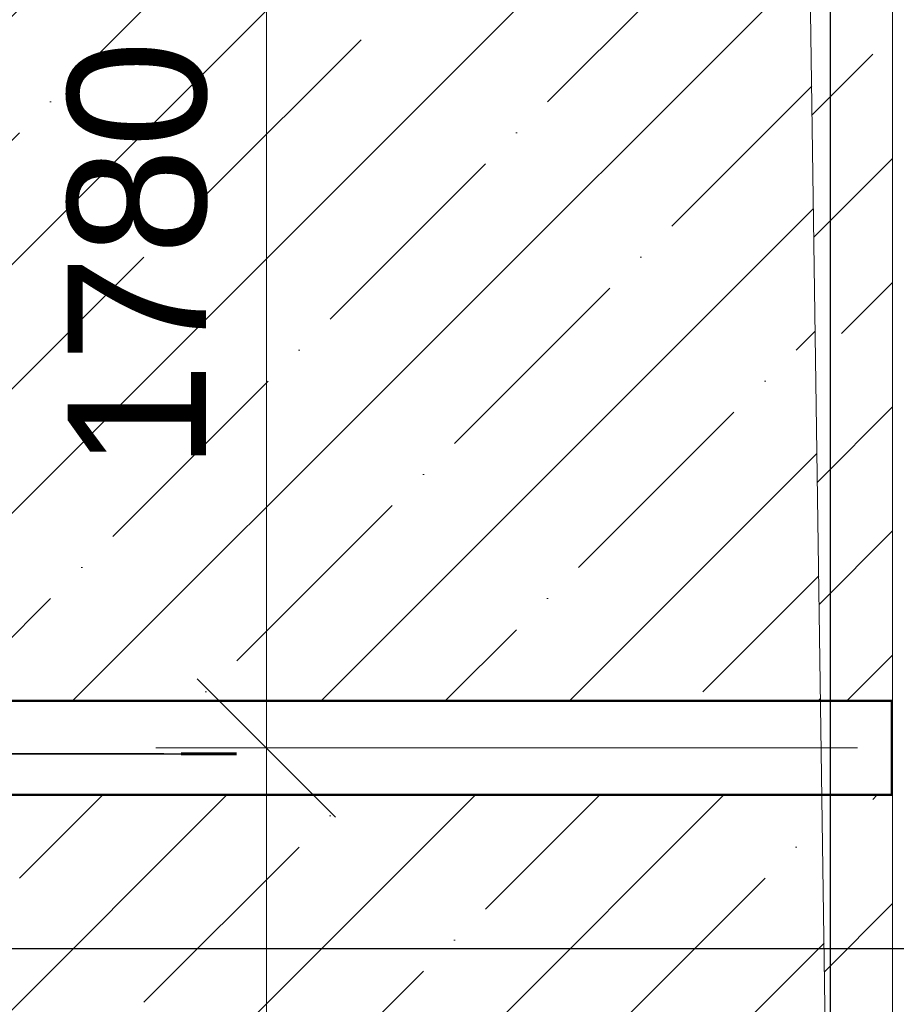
# Model space of a CAD drawing. Header units: millimetres. Extents: x -7161 to 110053, y -144197 to 45021.
# Tile 23 of 34: x 53882 to 55466, y -452 to 1327. Entities that reach past the tile are written whole.
import ezdxf

# ---------------------------------------------------------------- set-up
doc = ezdxf.new("R2010")
doc.units = ezdxf.units.MM
for name, pattern in [('IMPORT-ACAD_ISO10W100 _2_', [2250, 1500, -375, 0, -375]), ('IMPORT-PSK_Weld_09', [0]), ('IMPORT-PSK_Weld_10', [0]), ('IMPORT-PSK_Weld_12', [0])]:
    doc.linetypes.add(name, pattern=pattern)
for name, color, linetype, lineweight in [('123213213_dwg', 8, 'Continuous', 9), ('_PIARENA-KR-ADDITIONAL TEXT_ВЫНОСКИ', 91, 'Continuous', 9), ('_PIARENA-KR-AXIS__ОСИ', 201, 'Continuous', 9), ('_PIARENA-KR-COLUMNS outline__КОЛОННЫ невидимая', 4, 'Continuous', 9), ('_PIARENA-KR-COLUMNS__КОЛОННЫ', 2, 'Continuous', 30), ('_PIARENA-KR-DIM__РАЗМЕРЫ', 151, 'Continuous', 9), ('_PIARENA-KR-FINE__ТОНКИЙ', 11, 'Continuous', 9), ('_PIARENA-KR-SLABS outline__ПЛИТЫ невидимая', 65, 'Continuous', 9), ('_PIARENA-KR-SLABS__ПЛИТЫ', 140, 'Continuous', 30), ('_PIARENA-KR-TEXT__ТЕКСТ', 73, 'Continuous', 9), ('Каркас', 130, 'Continuous', 50), ('КР_КМ', 1, 'Continuous', 18), ('Несущие стены', 10, 'Continuous', 40), ('Обмерные чертежи _09_02_2026_ 1 эт_dwg', 8, 'Continuous', 9), ('Оси', 7, 'Continuous', 9), ('Плита', 7, 'Continuous', 9), ('Размеры', 7, 'Continuous', 9), ('ШовЗаводскойУгловойВидимый', 142, 'IMPORT-PSK_Weld_09', 18), ('ШовМонтажныйУгловойВидимый', 142, 'IMPORT-PSK_Weld_10', 18), ('ШовМонтажныйУгловойНевидимый', 142, 'IMPORT-PSK_Weld_12', 18), ('Штриховка', 7, 'Continuous', 9)]:
    doc.layers.add(name, color=color, linetype=linetype, lineweight=lineweight)
doc.styles.add('Arial', font='arial.ttf', dxfattribs={"height": 250})

# ---------------------------------------------------------------- blocks, each defined once
blk = doc.blocks.new('Обмерные чертежи _09_02_2026_ 1 эт_dwg_ось сокольники-2036289-Cхема демонтажа сборных ребристых плит перекрытия 1 этажа в осях _Г-Ж_1-3 и Г-Ж_10-12_')
at = {"layer": 'Оси', "color": 250, "lineweight": 30, "flags": 128}
for points in [[(-452017.7, 84678), (-452017.7, 80156.6), (-452017.7, 63892), (-452017.7, 56540.4), (-452017.7, 51884.2), (-452017.7, 45174.3), (-452017.7, 43179.1), (-452017.7, 36624.4), (-452017.7, 36124.4)], [(-445519.6, 43384.3), (-452017.7, 43384.3), (-455016.1, 43384.3), (-459017.2, 43384.3), (-462418.1, 43384.3), (-470317, 43384.3), (-482815.7, 43384.3), (-490714.2, 43384.3), (-493712.8, 43384.3), (-497864.2, 43384.3), (-500863.6, 43384.3), (-507364, 43384.3), (-513024.9, 43384.3), (-513524.9, 43384.3)]]:
    blk.add_lwpolyline(points, dxfattribs=at)
blk = doc.blocks.new('Обмерные чертежи _09_02_2026_ 1 эт_dwg__Oblique-2036290-Cхема демонтажа сборных ребристых плит перекрытия 1 этажа в осях _Г-Ж_1-3 и Г-Ж_10-12_')
at = {"layer": 'Размеры'}
blk.add_line((-0.5, -0.5), (0.5, 0.5), dxfattribs=at)
blk = doc.blocks.new('Обмерные чертежи _09_02_2026_ 1 эт_dwg-2034936-Cхема демонтажа сборных ребристых плит перекрытия 1 этажа в осях _Г-Ж_1-3 и Г-Ж_10-12_')
at = {"layer": 'Штриховка'}
h = blk.add_hatch(dxfattribs=at)
h.set_pattern_fill('FP_4', color=256, style=0, pattern_type=2)
h.set_pattern_definition([(45, (0, 0), (-224.5064, 224.5064), []), (45, (224.5, 0), (-224.5064, 224.5064), [396.875, -79.375, 0, -79.375])])
h.paths.add_polyline_path([(-842639.5, -139558.5), (-842664.3, -137838.9), (-849487.3, -137838.9), (-849477.8, -139510.6), (-842666.7, -139558.3)])
h.paths.add_polyline_path([(-844091, -139033.8), (-844091, -138279.6), (-843705.6, -138279.6), (-843705.6, -139033.8)])
h.paths.add_polyline_path([(-848645.8, -137668.9), (-842666.7, -137668.9), (-842689.9, -136057.7), (-849497.4, -136057.7), (-849488.3, -137668.9), (-849398.7, -137668.9)])
h.paths.add_polyline_path([(-842719.5, -135887.7), (-842692.4, -135887.7), (-842719.5, -134006.5), (-847567.5, -134006.5), (-847567.5, -134006.5), (-849520.2, -134006.5), (-849499, -135773.6), (-849498.4, -135887.7), (-842760.5, -135887.7)])
h.paths.add_polyline_path([(-847567.5, -133836.5), (-842722, -133836.5), (-842756.2, -131459.8), (-847398.1, -131459.8), (-847398.1, -131385.6), (-847567.4, -131387.7), (-847567.4, -131914.8)])
h.paths.add_polyline_path([(-848645.8, -133836.5), (-847567.5, -133836.5), (-847567.5, -131459.8), (-849398.7, -131459.8), (-849398.7, -131914.8), (-849546.8, -131914.8), (-849522.4, -133836.5), (-849398.7, -133836.5)])
h.paths.add_polyline_path([(-845992.3, -133161.1), (-846305.7, -133161.1), (-846305.7, -132599.3), (-844929.8, -132599.3), (-844929.8, -133161.1), (-845891.8, -133161.1)])
h.paths.add_polyline_path([(-845154.8, -133045.7), (-845054.3, -132670.7), (-845891.8, -132637.2), (-845391.8, -132670.7), (-845488.7, -133032.3), (-845391.8, -133036.2)])
h.paths.add_polyline_path([(-848846.7, -131289.8), (-842758.7, -131289.8), (-842760.5, -131159.5), (-842764.9, -129734), (-849585.8, -129734), (-849585.8, -131004.8), (-849557.5, -131004.8), (-849557.5, -131250.6), (-849398.7, -131250.6), (-849398.7, -131289.8)])
at = {"layer": 'Каркас', "flags": 128}
blk.add_lwpolyline([(-842537.6, -137668.9), (-842537.6, -137838.9), (-849739.8, -137838.9), (-849739.8, -137668.9)], close=True, dxfattribs=at)
at = {"layer": 'Несущие стены', "color": 7, "lineweight": 9, "flags": 128}
blk.add_lwpolyline([(-842760.5, -131159.5), (-842639.5, -139558.5), (-849477.8, -139510.6), (-849500.1, -135581.1)], dxfattribs=at)
at = {"layer": 'Плита', "flags": 128}
blk.add_lwpolyline([(-888639.3, -127613.8), (-881116.2, -127613.8), (-881116.2, -127072.1), (-853226.7, -127072.1), (-853226.7, -127585.2), (-842536.4, -127777), (-842536.4, -139936.3), (-849806.9, -139936.3), (-849806.9, -138019), (-884105.4, -138019), (-884105.4, -139841.3), (-891652.2, -139841.3), (-891721.2, -131500)], dxfattribs=at)
at = {"layer": 'Размеры'}
for p, q in [((-843668.1, -135772.7), (-843668.1, -137953.9)), ((-843668.1, -137553.9), (-843668.1, -139759.5))]:
    blk.add_line(p, q, dxfattribs=at)
at = {"layer": 'Размеры', "flags": 128}
blk.add_lwpolyline([(-843868.1, -137753.9), (-842600.1, -137753.9)], close=True, dxfattribs=at)
at = {"layer": 'Штриховка'}
for p, q in [((-842682, -136609.4), (-842572.5, -136499.9)), ((-842678.8, -136830.7), (-842536.4, -136688.2)), ((-842628.7, -137005), (-842536.4, -136912.7)), ((-842672.4, -137273.3), (-842536.4, -137137.2)), ((-842669.2, -137494.6), (-842536.4, -137361.8)), ((-842619, -137668.9), (-842536.4, -137586.3)), ((-842537.6, -137812), (-842536.4, -137810.8)), ((-842572.5, -137846.9), (-842564.5, -137838.9)), ((-842659.7, -138158.6), (-842536.4, -138035.3))]:
    blk.add_line(p, q, dxfattribs=at)
blk.add_blockref('Обмерные чертежи _09_02_2026_ 1 эт_dwg_ось сокольники-2036289-Cхема демонтажа сборных ребристых плит перекрытия 1 этажа в осях _Г-Ж_1-3 и Г-Ж_10-12_', (-390631.8, -181501.2))
for xscale, yscale, zscale, rotation in [(250, 250, 250, 270), (250.0000000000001, 250.0000000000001, 250.0000000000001, 90)]:
    blk.add_blockref('Обмерные чертежи _09_02_2026_ 1 эт_dwg__Oblique-2036290-Cхема демонтажа сборных ребристых плит перекрытия 1 этажа в осях _Г-Ж_1-3 и Г-Ж_10-12_', (-843668.1, -137753.9), dxfattribs=dict(xscale=xscale, yscale=yscale, zscale=zscale, rotation=rotation))
at = {"layer": 'Размеры', "insert": (-844027.4, -136863.3), "char_height": 250, "width": 930.438, "attachment_point": 2, "rotation": 90, "line_spacing_factor": 0.941778, "style": 'Arial'}
blk.add_mtext('1780', dxfattribs=at)
blk = doc.blocks.new('123213213_dwg__U1037-1684197-Cхема демонтажа сборных ребристых плит перекрытия 1 этажа в осях _Г-Ж_1-3 и Г-Ж_10-12_')
at = {"layer": '_PIARENA-KR-FINE__ТОНКИЙ', "flags": 128}
blk.add_lwpolyline([(127612.1, 0), (127562.1, 0), (127557.1, 0), (127547.1, 0), (127542.1, 0), (127492.1, 0)], dxfattribs=at)
blk = doc.blocks.new('123213213_dwg__ArchTick-1684192-Cхема демонтажа сборных ребристых плит перекрытия 1 этажа в осях _Г-Ж_1-3 и Г-Ж_10-12_')
at = {"layer": '_PIARENA-KR-DIM__РАЗМЕРЫ'}
blk.add_line((126378.1, 0), (126363.1, 0), dxfattribs=at)
blk = doc.blocks.new('123213213_dwg__ArchTick-V1-Cхема демонтажа сборных ребристых плит перекрытия 1 этажа в осях _Г-Ж_1-3 и Г-Ж_10-12_')
at = {"layer": '_PIARENA-KR-DIM__РАЗМЕРЫ'}
blk.add_line((126243.938779, 0), (126258.938779, 0), dxfattribs=at)
blk = doc.blocks.new('123213213_dwg__U817-1684198-Cхема демонтажа сборных ребристых плит перекрытия 1 этажа в осях _Г-Ж_1-3 и Г-Ж_10-12_')
at = {"layer": 'КР_КМ', "color": 20, "lineweight": 30}
for p, q in [((127580.2, 0), (127528.2, 0)), ((127528.2, 0), (127580.2, 0)), ((127533, 0), (127540.5, 0)), ((127533, 0), (127540.5, 0)), ((127540.5, 0), (127575.7, 0)), ((127540.5, 0), (127575.7, 0)), ((127575.7, 0), (127580.2, 0)), ((127575.7, 0), (127580.2, 0))]:
    blk.add_line(p, q, dxfattribs=at)
blk = doc.blocks.new('123213213_dwg__U816-1684199-Cхема демонтажа сборных ребристых плит перекрытия 1 этажа в осях _Г-Ж_1-3 и Г-Ж_10-12_')
at = {"layer": '_PIARENA-KR-FINE__ТОНКИЙ', "flags": 128}
blk.add_lwpolyline([(127706.3, 0), (127676.3, 0), (127736.3, 0), (127706.3, 0)], dxfattribs=at)
blk = doc.blocks.new('123213213_dwg__U1038-1684200-Cхема демонтажа сборных ребристых плит перекрытия 1 этажа в осях _Г-Ж_1-3 и Г-Ж_10-12_')
at = {"layer": '_PIARENA-KR-FINE__ТОНКИЙ', "flags": 128}
blk.add_lwpolyline([(127759.9, 0), (127744.9, 0), (127774.9, 0), (127759.9, 0)], dxfattribs=at)
blk = doc.blocks.new('123213213_dwg__DotSmall-V6-Cхема демонтажа сборных ребристых плит перекрытия 1 этажа в осях _Г-Ж_1-3 и Г-Ж_10-12_')
at = {"layer": '_PIARENA-KR-ADDITIONAL TEXT_ВЫНОСКИ'}
for p, q in [((127538.5, 0), (127540.7, 0)), ((127538.8, 0), (127541, 0))]:
    blk.add_line(p, q, dxfattribs=at)
blk = doc.blocks.new('123213213_dwg__U1043-1684201-Cхема демонтажа сборных ребристых плит перекрытия 1 этажа в осях _Г-Ж_1-3 и Г-Ж_10-12_')
at = {"layer": '_PIARENA-KR-FINE__ТОНКИЙ', "flags": 128}
blk.add_lwpolyline([(127833.3, 0), (127815.8, 0), (127827.5, 0), (127799.1, 0), (127810.8, 0), (127793.3, 0)], dxfattribs=at)
blk = doc.blocks.new('123213213_dwg__U1033-1684196-Cхема демонтажа сборных ребристых плит перекрытия 1 этажа в осях _Г-Ж_1-3 и Г-Ж_10-12_')
at = {"layer": '_PIARENA-KR-TEXT__ТЕКСТ', "color": 63, "lineweight": 60}
for p, q in [((126061.5, 0), (126161.5, 0)), ((126717.7, 0), (126617.7, 0))]:
    blk.add_line(p, q, dxfattribs=at)
blk = doc.blocks.new('123213213_dwg__ArchTick-V7-Cхема демонтажа сборных ребристых плит перекрытия 1 этажа в осях _Г-Ж_1-3 и Г-Ж_10-12_')
at = {"layer": '_PIARENA-KR-DIM__РАЗМЕРЫ'}
blk.add_line((127710.3, 0), (127715.8, 0), dxfattribs=at)
blk = doc.blocks.new('123213213_dwg__U1031-1684202-Cхема демонтажа сборных ребристых плит перекрытия 1 этажа в осях _Г-Ж_1-3 и Г-Ж_10-12_')
at = {"layer": '_PIARENA-KR-SLABS outline__ПЛИТЫ невидимая'}
for p, q in [((127512.1, 0), (127522.1, 0)), ((127512.1, 0), (127522.1, 0)), ((127517.1, 0), (127522.1, 0)), ((127517.1, 0), (127522.1, 0)), ((127522.1, 0), (127582.1, 0)), ((127582.1, 0), (127522.1, 0)), ((127522.1, 0), (127582.1, 0)), ((127582.1, 0), (127522.1, 0)), ((127582.1, 0), (127587.1, 0)), ((127582.1, 0), (127587.1, 0)), ((127582.1, 0), (127592.1, 0)), ((127582.1, 0), (127592.1, 0))]:
    blk.add_line(p, q, dxfattribs=at)
blk = doc.blocks.new('123213213_dwg__U1045-1684203-Cхема демонтажа сборных ребристых плит перекрытия 1 этажа в осях _Г-Ж_1-3 и Г-Ж_10-12_')
at = {"layer": '_PIARENA-KR-FINE__ТОНКИЙ', "flags": 128}
blk.add_lwpolyline([(127590.2, 0), (127559, 0), (127556.5, 0), (127551.5, 0), (127549, 0), (127517.7, 0)], dxfattribs=at)
blk = doc.blocks.new('123213213_dwg-1684190-Cхема демонтажа сборных ребристых плит перекрытия 1 этажа в осях _Г-Ж_1-3 и Г-Ж_10-12_')
at = {"layer": '_PIARENA-KR-ADDITIONAL TEXT_ВЫНОСКИ', "flags": 128}
blk.add_lwpolyline([(127539.8, 0), (127699.7, 0), (127784.5, 0)], dxfattribs=at)
at = {"layer": '_PIARENA-KR-AXIS__ОСИ', "linetype": 'IMPORT-ACAD_ISO10W100 _2_'}
blk.add_line((127465.3, 0), (127638.9, 0), dxfattribs=at)
at = {"layer": '_PIARENA-KR-COLUMNS outline__КОЛОННЫ невидимая'}
blk.add_line((127597.1, 0), (127507.1, 0), dxfattribs=at)
at = {"layer": '_PIARENA-KR-COLUMNS__КОЛОННЫ'}
for p, q in [((127580.2, 0), (127528.2, 0)), ((127595.2, 0), (127580.2, 0)), ((127759.9, 0), (127580.2, 0)), ((127592.1, 0), (127827.1, 0)), ((127592.1, 0), (127795.6, 0)), ((127592.1, 0), (127824.6, 0)), ((127706.3, 0), (127595.2, 0)), ((127595.2, 0), (127706.3, 0)), ((127759.9, 0), (127595.2, 0))]:
    blk.add_line(p, q, dxfattribs=at)
at = {"layer": '_PIARENA-KR-COLUMNS__КОЛОННЫ', "flags": 128}
blk.add_lwpolyline([(127595.2, 0), (127550.2, 0), (127550.2, 0), (127595.2, 0)], dxfattribs=at)
at = {"layer": '_PIARENA-KR-DIM__РАЗМЕРЫ'}
for p, q in [((127518.2, 0), (127427.8, 0)), ((127518.2, 0), (127427.8, 0)), ((127632.6, 0), (127472.6, 0)), ((127632.6, 0), (127675.4, 0)), ((127672.1, 0), (127655.4, 0)), ((127673.1, 0), (127721.7, 0)), ((127708.1, 0), (127749.6, 0)), ((127716.3, 0), (127804.8, 0)), ((127716.3, 0), (127804.8, 0)), ((127718.2, 0), (127753.2, 0))]:
    blk.add_line(p, q, dxfattribs=at)
at = {"layer": '_PIARENA-KR-DIM__РАЗМЕРЫ', "flags": 128}
for points in [[(127540.2, 0), (127427.8, 0), (127518.2, 0)], [(127540.3, 0), (127427.8, 0), (127518.2, 0)]]:
    blk.add_lwpolyline(points, dxfattribs=at)
at = {"layer": '_PIARENA-KR-SLABS outline__ПЛИТЫ невидимая'}
for p, q in [((127528.2, 0), (127580.2, 0)), ((127550.2, 0), (127533.2, 0)), ((127537.8, 0), (127588.1, 0)), ((127580.2, 0), (127550.2, 0)), ((127550.2, 0), (127759.9, 0)), ((127595.2, 0), (127706.3, 0)), ((127595.2, 0), (127706.3, 0))]:
    blk.add_line(p, q, dxfattribs=at)
at = {"layer": '_PIARENA-KR-SLABS outline__ПЛИТЫ невидимая', "flags": 128}
blk.add_lwpolyline([(127588.1, 0), (127540.3, 0), (127508.8, 0), (127588.1, 0)], dxfattribs=at)
at = {"layer": '_PIARENA-KR-SLABS__ПЛИТЫ'}
for p, q in [((127622.1, 0), (127482.1, 0)), ((127482.1, 0), (127528.2, 0)), ((127622.6, 0), (127482.6, 0)), ((127482.6, 0), (127622.6, 0)), ((127580.2, 0), (127622.1, 0))]:
    blk.add_line(p, q, dxfattribs=at)
at = {"layer": 'КР_КМ'}
blk.add_line((127540.3, 0), (127533, 0), dxfattribs=at)
blk.add_line((127540.3, 0), (127533, 0), dxfattribs=at)
at = {"layer": 'ШовЗаводскойУгловойВидимый', "color": 60, "linetype": 'Continuous'}
for p, q in [((127547.4, 0), (127518.4, 0)), ((127589.2, 0), (127560.2, 0))]:
    blk.add_line(p, q, dxfattribs=at)
at = {"layer": 'ШовМонтажныйУгловойВидимый', "linetype": 'Continuous'}
for p, q in [((127575.5, 0), (127540.3, 0)), ((127540.5, 0), (127575.7, 0))]:
    blk.add_line(p, q, dxfattribs=at)
at = {"layer": 'ШовМонтажныйУгловойНевидимый', "linetype": 'Continuous'}
for p, q in [((127588.1, 0), (127517.5, 0)), ((127540.3, 0), (127588.1, 0))]:
    blk.add_line(p, q, dxfattribs=at)
for name, p in [('123213213_dwg__U1033-1684196-Cхема демонтажа сборных ребристых плит перекрытия 1 этажа в осях _Г-Ж_1-3 и Г-Ж_10-12_', (1173.5, 0)), ('123213213_dwg__U1037-1684197-Cхема демонтажа сборных ребристых плит перекрытия 1 этажа в осях _Г-Ж_1-3 и Г-Ж_10-12_', (0, 0)), ('123213213_dwg__U1031-1684202-Cхема демонтажа сборных ребристых плит перекрытия 1 этажа в осях _Г-Ж_1-3 и Г-Ж_10-12_', (0, 0)), ('123213213_dwg__U1045-1684203-Cхема демонтажа сборных ребристых плит перекрытия 1 этажа в осях _Г-Ж_1-3 и Г-Ж_10-12_', (0, 0)), ('123213213_dwg__U817-1684198-Cхема демонтажа сборных ребристых плит перекрытия 1 этажа в осях _Г-Ж_1-3 и Г-Ж_10-12_', (0, 0)), ('123213213_dwg__DotSmall-V6-Cхема демонтажа сборных ребристых плит перекрытия 1 этажа в осях _Г-Ж_1-3 и Г-Ж_10-12_', (0, 0)), ('123213213_dwg__ArchTick-V1-Cхема демонтажа сборных ребристых плит перекрытия 1 этажа в осях _Г-Ж_1-3 и Г-Ж_10-12_', (1414, 0)), ('123213213_dwg__U816-1684199-Cхема демонтажа сборных ребристых плит перекрытия 1 этажа в осях _Г-Ж_1-3 и Г-Ж_10-12_', (0, 0)), ('123213213_dwg__ArchTick-V7-Cхема демонтажа сборных ребристых плит перекрытия 1 этажа в осях _Г-Ж_1-3 и Г-Ж_10-12_', (0, 0)), ('123213213_dwg__U1038-1684200-Cхема демонтажа сборных ребристых плит перекрытия 1 этажа в осях _Г-Ж_1-3 и Г-Ж_10-12_', (0, 0)), ('123213213_dwg__ArchTick-V1-Cхема демонтажа сборных ребристых плит перекрытия 1 этажа в осях _Г-Ж_1-3 и Г-Ж_10-12_', (1543.4, 0)), ('123213213_dwg__U1043-1684201-Cхема демонтажа сборных ребристых плит перекрытия 1 этажа в осях _Г-Ж_1-3 и Г-Ж_10-12_', (0, 0))]:
    blk.add_blockref(name, p)
at = {"extrusion": (0, 0, -1)}
for name, p in [('123213213_dwg__ArchTick-1684192-Cхема демонтажа сборных ребристых плит перекрытия 1 этажа в осях _Г-Ж_1-3 и Г-Ж_10-12_', (-253993.2, 0)), ('123213213_dwg__ArchTick-V1-Cхема демонтажа сборных ребристых плит перекрытия 1 этажа в осях _Г-Ж_1-3 и Г-Ж_10-12_', (-253916.8, 0)), ('123213213_dwg__ArchTick-V7-Cхема демонтажа сборных ребристых плит перекрытия 1 этажа в осях _Г-Ж_1-3 и Г-Ж_10-12_', (-255457.7, 0)), ('123213213_dwg__ArchTick-V1-Cхема демонтажа сборных ребристых плит перекрытия 1 этажа в осях _Г-Ж_1-3 и Г-Ж_10-12_', (-254046.2, 0))]:
    blk.add_blockref(name, p, dxfattribs=at)

msp = doc.modelspace()

# ---------------------------------------------------------------- block references
at = {"layer": '123213213_dwg', "color": 11}
msp.add_blockref('123213213_dwg-1684190-Cхема демонтажа сборных ребристых плит перекрытия 1 этажа в осях _Г-Ж_1-3 и Г-Ж_10-12_', (-73617.5, 0), dxfattribs=at)
at = {"layer": 'Обмерные чертежи _09_02_2026_ 1 эт_dwg', "color": 7}
msp.add_blockref('Обмерные чертежи _09_02_2026_ 1 эт_dwg-2034936-Cхема демонтажа сборных ребристых плит перекрытия 1 этажа в осях _Г-Ж_1-3 и Г-Ж_10-12_', (897995.8, 137764.9), dxfattribs=at)

doc.saveas('drawing.dxf')
